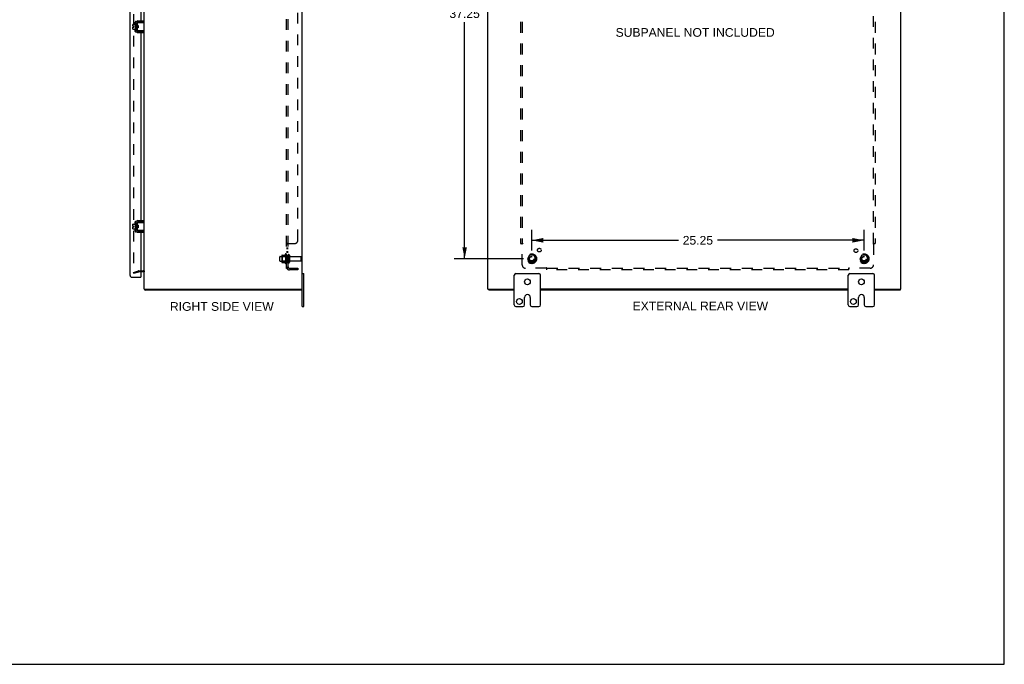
# Model space of a CAD drawing. Header units: inches. Extents: x 0 to 150, y 0 to 97.
# Tile 6 of 7: x 75 to 150, y 0 to 49. Entities that reach past the tile are written whole.
import ezdxf

# ---------------------------------------------------------------- set-up
doc = ezdxf.new("R2010")
doc.units = ezdxf.units.IN
doc.header["$LTSCALE"] = 8.228
doc.header["$MEASUREMENT"] = 0
doc.linetypes.add('HIDDEN', pattern=[0.2, 0.1, -0.1])
doc.layers.get('0').update_dxf_attribs({"linetype": 'CONTINUOUS'})
for name, color, linetype in [('DEFAULT_2', 8, 'HIDDEN'), ('DIMENSIONS', 7, 'CONTINUOUS'), ('DOOR_ASSEMBLY', 7, 'CONTINUOUS'), ('SUBPANEL', 7, 'CONTINUOUS')]:
    doc.layers.add(name, color=color, linetype=linetype)
doc.styles.get("Standard").update_dxf_attribs({"font": 'arial.ttf'})
doc.dimstyles.new('DIMSTYLE_1', dxfattribs={"dimtxt": 0.66, "dimasz": 0.88, "dimexe": 0.09, "dimexo": 0.07, "dimgap": 0.0375, "dimtad": 0, "dimtih": 1, "dimtoh": 1, "dimzin": 4, "dimdsep": 46, "dimtxsty": 'Standard', "dimblk": '_FILLED', "dimblk1": '_FILLED', "dimblk2": '_FILLED', "dimcen": 0.09, "dimazin": 1, "dimtfac": 1, "dimtdec": 3, "dimtofl": 0, "dimtmove": 0, "dimatfit": 3, "dimldrblk": '_FILLED', "dimfxl": 0, "dimtolj": 1, "dimtzin": 4, "dimarcsym": 0})

# ---------------------------------------------------------------- blocks, each defined once
blk = doc.blocks.new('_FILLED')
at = {"color": 0, "linetype": 'ByBlock'}
blk.add_solid([(0, 0), (-1, 0.2), (-1, -0.2)], dxfattribs=at)
blk = doc.blocks.new('*D12')
at = {"layer": 'DIMENSIONS', "color": 2, "linetype": 'Continuous'}
for p, q in [((113.08, 68.062), (107.809, 68.062)), ((108.601, 68.062), (108.601, 50.097)), ((108.601, 30.812), (108.601, 48.777)), ((113.08, 30.812), (107.809, 30.812))]:
    blk.add_line(p, q, dxfattribs=at)
at = {"layer": 'DIMENSIONS', "color": 2, "linetype": 'Continuous', "xscale": 0.88, "yscale": 0.88, "zscale": 0.88}
for p, rotation in [((108.601, 68.062), 90), ((108.601, 30.812), 270)]:
    blk.add_blockref('_FILLED', p, dxfattribs=dict(at, rotation=rotation))
at = {"layer": 'DIMENSIONS', "color": 2, "linetype": 'Continuous', "insert": (108.601, 49.767), "char_height": 0.66, "width": 2.30632, "attachment_point": 2, "line_spacing_factor": 0.9}
blk.add_mtext('37.25', dxfattribs=at)
blk = doc.blocks.new('*D13')
at = {"layer": 'DIMENSIONS', "color": 2, "linetype": 'Continuous'}
for p, q in [((113.696, 31.428), (113.696, 33.008)), ((138.946, 31.428), (138.946, 33.008)), ((113.696, 32.216), (124.838, 32.216)), ((138.946, 32.216), (127.804, 32.216))]:
    blk.add_line(p, q, dxfattribs=at)
at = {"layer": 'DIMENSIONS', "color": 2, "linetype": 'Continuous', "xscale": 0.88, "yscale": 0.88, "zscale": 0.88, "rotation": 180}
blk.add_blockref('_FILLED', (113.696, 32.216), dxfattribs=at)
at = {"layer": 'DIMENSIONS', "color": 2, "linetype": 'Continuous', "xscale": 0.88, "yscale": 0.88, "zscale": 0.88}
blk.add_blockref('_FILLED', (138.946, 32.216), dxfattribs=at)
at = {"layer": 'DIMENSIONS', "color": 2, "linetype": 'Continuous', "insert": (126.321, 32.546), "char_height": 0.66, "width": 2.30632, "attachment_point": 2, "line_spacing_factor": 0.9}
blk.add_mtext('25.25', dxfattribs=at)

msp = doc.modelspace()

# ---------------------------------------------------------------- linework, layer by layer
at = {"color": 7, "linetype": 'Continuous'}
for p, q in [((149.6, 0), (149.6, 96.8)), ((83.415, 48.622), (83.58, 48.622)), ((83.58, 48.686), (83.58, 48.199)), ((83.59, 48.696), (83.61, 48.696)), ((83.62, 48.756), (83.623, 48.756)), ((83.724, 48.725), (83.724, 48.16)), ((83.728, 48.56), (83.728, 48.745)), ((83.738, 48.755), (84.258, 48.755)), ((84.224, 48.785), (83.784, 48.785)), ((84.224, 48.785), (84.224, 48.889)), ((83.405, 48.476), (83.405, 48.612)), ((83.405, 48.476), (83.473, 48.476)), ((83.405, 48.262), (83.405, 48.408)), ((83.405, 48.408), (83.473, 48.408)), ((83.415, 48.252), (83.58, 48.252)), ((83.473, 48.408), (83.473, 48.476)), ((83.59, 48.189), (83.61, 48.189)), ((83.62, 48.129), (83.623, 48.129)), ((83.729, 48.554), (83.724, 48.561)), ((83.724, 48.353), (83.731, 48.341)), ((83.728, 48.14), (83.728, 48.325)), ((83.731, 48.466), (83.73, 48.487)), ((83.735, 48.412), (83.731, 48.466)), ((83.736, 48.392), (83.735, 48.412)), ((83.788, 48.535), (83.738, 48.535)), ((83.788, 48.35), (83.738, 48.35)), ((84.258, 48.13), (83.738, 48.13)), ((83.747, 48.523), (83.74, 48.535)), ((83.751, 48.535), (83.745, 48.525)), ((83.757, 48.455), (83.755, 48.471)), ((83.759, 48.43), (83.757, 48.455)), ((83.761, 48.415), (83.759, 48.43)), ((83.765, 48.35), (83.77, 48.36)), ((83.769, 48.362), (83.776, 48.35)), ((83.781, 48.466), (83.78, 48.487)), ((83.784, 48.423), (83.781, 48.466)), ((83.785, 48.401), (83.784, 48.423)), ((83.784, 48.1), (84.224, 48.1)), ((83.788, 48.535), (83.788, 48.35)), ((84.185, 48.137), (84.178, 48.14)), ((84.224, 48.1), (84.224, 47.996)), ((84.224, 33.61), (84.224, 33.714)), ((83.405, 33.301), (83.405, 33.437)), ((83.405, 33.301), (83.473, 33.301)), ((83.405, 33.233), (83.473, 33.233)), ((83.405, 33.087), (83.405, 33.233)), ((83.415, 33.447), (83.58, 33.447)), ((83.415, 33.077), (83.58, 33.077)), ((83.473, 33.233), (83.473, 33.301)), ((83.58, 33.511), (83.58, 33.024)), ((83.59, 33.521), (83.61, 33.521)), ((83.59, 33.014), (83.61, 33.014)), ((83.62, 33.581), (83.623, 33.581)), ((83.62, 32.954), (83.623, 32.954)), ((83.724, 33.55), (83.724, 32.985)), ((83.729, 33.379), (83.724, 33.386)), ((83.724, 33.178), (83.731, 33.166)), ((83.728, 33.385), (83.728, 33.57)), ((83.728, 32.965), (83.728, 33.15)), ((83.731, 33.291), (83.73, 33.312)), ((83.735, 33.237), (83.731, 33.291)), ((83.736, 33.217), (83.735, 33.237)), ((83.738, 33.58), (84.258, 33.58)), ((83.788, 33.36), (83.738, 33.36)), ((83.788, 33.175), (83.738, 33.175)), ((84.258, 32.955), (83.738, 32.955)), ((83.747, 33.348), (83.74, 33.36)), ((83.751, 33.36), (83.745, 33.35)), ((83.757, 33.28), (83.755, 33.296)), ((83.759, 33.255), (83.757, 33.28)), ((83.761, 33.24), (83.759, 33.255)), ((83.765, 33.175), (83.77, 33.185)), ((83.769, 33.187), (83.776, 33.175)), ((83.781, 33.291), (83.78, 33.312)), ((83.784, 33.248), (83.781, 33.291)), ((84.224, 33.61), (83.784, 33.61)), ((83.785, 33.226), (83.784, 33.248)), ((83.784, 32.925), (84.224, 32.925)), ((83.788, 33.36), (83.788, 33.175)), ((84.185, 32.962), (84.178, 32.965)), ((84.224, 32.925), (84.224, 32.821)), ((96.258, 29.687), (96.393, 29.687)), ((96.393, 27.187), (96.393, 29.687)), ((112.371, 27.312), (112.371, 29.562)), ((112.496, 29.687), (114.246, 29.687)), ((114.371, 27.312), (114.371, 29.562)), ((137.746, 27.312), (137.746, 29.562)), ((137.871, 29.687), (139.621, 29.687)), ((139.746, 27.312), (139.746, 29.562)), ((96.195, 28.512), (96.195, 28.437)), ((110.434, 28.512), (110.434, 28.437)), ((141.683, 28.512), (141.683, 28.437)), ((113.152, 27.312), (113.152, 27.875)), ((113.59, 27.875), (113.59, 27.312)), ((138.527, 27.312), (138.527, 27.875)), ((138.965, 27.875), (138.965, 27.312)), ((96.258, 27.187), (96.393, 27.187)), ((112.496, 27.187), (113.027, 27.187)), ((113.715, 27.187), (114.246, 27.187)), ((137.871, 27.187), (138.402, 27.187)), ((139.09, 27.187), (139.621, 27.187)), ((0, 0), (149.6, 0))]:
    msp.add_line(p, q, dxfattribs=at)
at = {"color": 3, "linetype": 'Continuous'}
for p, q in [((96.258, 27.187), (96.258, 71.687)), ((84.258, 28.512), (84.258, 70.362)), ((110.371, 28.512), (110.371, 70.362)), ((141.746, 28.512), (141.746, 70.362)), ((83.62, 48.756), (83.62, 48.129)), ((83.784, 48.889), (84.224, 48.889)), ((83.784, 47.996), (84.224, 47.996)), ((83.784, 33.714), (84.224, 33.714)), ((83.62, 33.581), (83.62, 32.954)), ((83.784, 32.821), (84.224, 32.821)), ((84.188, 29.812), (84.015, 29.812)), ((84.258, 28.512), (96.258, 28.512)), ((96.195, 28.437), (84.321, 28.437)), ((110.371, 28.512), (112.371, 28.512)), ((112.371, 28.437), (110.434, 28.437)), ((137.746, 28.512), (114.371, 28.512)), ((137.746, 28.437), (114.371, 28.437)), ((139.746, 28.512), (141.746, 28.512)), ((141.683, 28.437), (139.746, 28.437))]:
    msp.add_line(p, q, dxfattribs=at)
at = {"color": 7, "linetype": 'Continuous'}
for points in [[(84.178, 48.745), (84.185, 48.747), (84.188, 48.749), (84.192, 48.75), (84.195, 48.751), (84.198, 48.752), (84.2, 48.752), (84.203, 48.753), (84.205, 48.754), (84.208, 48.754), (84.21, 48.754), (84.212, 48.755), (84.215, 48.755), (84.217, 48.755)], [(83.73, 48.487), (83.729, 48.497), (83.728, 48.507), (83.728, 48.516), (83.727, 48.524), (83.726, 48.532), (83.726, 48.539), (83.725, 48.546), (83.724, 48.552), (83.724, 48.552)], [(83.728, 48.56), (83.728, 48.558), (83.728, 48.556), (83.729, 48.555), (83.729, 48.553), (83.729, 48.552), (83.729, 48.55), (83.729, 48.549), (83.73, 48.548), (83.73, 48.546), (83.73, 48.545), (83.731, 48.544), (83.731, 48.543), (83.732, 48.542), (83.732, 48.541), (83.733, 48.54), (83.733, 48.539), (83.734, 48.538), (83.734, 48.537), (83.735, 48.537), (83.735, 48.536), (83.736, 48.536), (83.737, 48.535), (83.737, 48.535), (83.738, 48.535)], [(83.738, 48.35), (83.738, 48.35), (83.737, 48.35), (83.736, 48.349), (83.735, 48.349), (83.735, 48.348), (83.734, 48.347), (83.734, 48.347), (83.733, 48.346), (83.733, 48.345), (83.732, 48.344), (83.732, 48.343), (83.731, 48.342), (83.731, 48.341), (83.731, 48.34), (83.73, 48.339), (83.73, 48.338), (83.73, 48.336), (83.729, 48.335), (83.729, 48.333), (83.729, 48.332), (83.729, 48.33), (83.728, 48.329), (83.728, 48.327), (83.728, 48.325)], [(83.739, 48.35), (83.739, 48.356), (83.738, 48.364), (83.737, 48.373), (83.737, 48.382), (83.736, 48.392)], [(83.755, 48.471), (83.754, 48.478), (83.753, 48.485), (83.753, 48.492), (83.752, 48.498), (83.751, 48.504), (83.75, 48.509), (83.749, 48.513), (83.749, 48.517), (83.748, 48.52), (83.747, 48.522), (83.747, 48.523)], [(83.769, 48.362), (83.768, 48.363), (83.768, 48.365), (83.767, 48.368), (83.766, 48.372), (83.765, 48.376), (83.764, 48.381), (83.764, 48.387), (83.763, 48.393), (83.762, 48.4), (83.761, 48.407), (83.761, 48.415)], [(83.78, 48.487), (83.779, 48.497), (83.778, 48.507), (83.778, 48.516), (83.777, 48.525), (83.776, 48.532), (83.776, 48.535)], [(83.788, 48.363), (83.788, 48.364), (83.788, 48.372), (83.787, 48.382), (83.786, 48.391), (83.785, 48.401)], [(84.217, 48.13), (84.215, 48.13), (84.212, 48.13), (84.21, 48.13), (84.208, 48.131), (84.205, 48.131), (84.203, 48.132), (84.2, 48.133), (84.198, 48.133), (84.195, 48.134), (84.192, 48.135), (84.188, 48.136), (84.185, 48.137)], [(83.73, 33.312), (83.729, 33.322), (83.728, 33.332), (83.728, 33.341), (83.727, 33.349), (83.726, 33.357), (83.726, 33.364), (83.725, 33.371), (83.724, 33.377), (83.724, 33.377)], [(83.728, 33.385), (83.728, 33.383), (83.728, 33.381), (83.729, 33.38), (83.729, 33.378), (83.729, 33.377), (83.729, 33.375), (83.729, 33.374), (83.73, 33.373), (83.73, 33.371), (83.73, 33.37), (83.731, 33.369), (83.731, 33.368), (83.732, 33.367), (83.732, 33.366), (83.733, 33.365), (83.733, 33.364), (83.734, 33.363), (83.734, 33.362), (83.735, 33.362), (83.735, 33.361), (83.736, 33.361), (83.737, 33.36), (83.737, 33.36), (83.738, 33.36)], [(83.738, 33.175), (83.738, 33.175), (83.737, 33.175), (83.736, 33.174), (83.735, 33.174), (83.735, 33.173), (83.734, 33.172), (83.734, 33.172), (83.733, 33.171), (83.733, 33.17), (83.732, 33.169), (83.732, 33.168), (83.731, 33.167), (83.731, 33.166), (83.731, 33.165), (83.73, 33.164), (83.73, 33.163), (83.73, 33.161), (83.729, 33.16), (83.729, 33.158), (83.729, 33.157), (83.729, 33.155), (83.728, 33.154), (83.728, 33.152), (83.728, 33.15)], [(83.739, 33.175), (83.739, 33.181), (83.738, 33.189), (83.737, 33.198), (83.737, 33.207), (83.736, 33.217)], [(83.755, 33.296), (83.754, 33.303), (83.753, 33.31), (83.753, 33.317), (83.752, 33.323), (83.751, 33.329), (83.75, 33.334), (83.749, 33.338), (83.749, 33.342), (83.748, 33.345), (83.747, 33.347), (83.747, 33.348)], [(83.769, 33.187), (83.768, 33.188), (83.768, 33.19), (83.767, 33.193), (83.766, 33.197), (83.765, 33.201), (83.764, 33.206), (83.764, 33.212), (83.763, 33.218), (83.762, 33.225), (83.761, 33.232), (83.761, 33.24)], [(83.78, 33.312), (83.779, 33.322), (83.778, 33.332), (83.778, 33.341), (83.777, 33.35), (83.776, 33.357), (83.776, 33.36)], [(83.788, 33.188), (83.788, 33.189), (83.788, 33.197), (83.787, 33.207), (83.786, 33.216), (83.785, 33.226)], [(84.178, 33.57), (84.185, 33.572), (84.188, 33.574), (84.192, 33.575), (84.195, 33.576), (84.198, 33.577), (84.2, 33.577), (84.203, 33.578), (84.205, 33.579), (84.208, 33.579), (84.21, 33.579), (84.212, 33.58), (84.215, 33.58), (84.217, 33.58)], [(84.217, 32.955), (84.215, 32.955), (84.212, 32.955), (84.21, 32.955), (84.208, 32.956), (84.205, 32.956), (84.203, 32.957), (84.2, 32.958), (84.198, 32.958), (84.195, 32.959), (84.192, 32.96), (84.188, 32.961), (84.185, 32.962)]]:
    msp.add_lwpolyline(points, dxfattribs=at)
at = {"color": 3, "linetype": 'Continuous'}
for points in [[(84.3, 28.481), (84.301, 28.479), (84.302, 28.478), (84.303, 28.476), (84.304, 28.474), (84.305, 28.472), (84.306, 28.469), (84.307, 28.467), (84.308, 28.464), (84.308, 28.461), (84.309, 28.459), (84.31, 28.454)], [(84.31, 28.454), (84.311, 28.452), (84.312, 28.45), (84.312, 28.448), (84.313, 28.446), (84.314, 28.444), (84.314, 28.443), (84.315, 28.441), (84.316, 28.44), (84.317, 28.439), (84.317, 28.439), (84.318, 28.438), (84.319, 28.438), (84.32, 28.438), (84.321, 28.437)]]:
    msp.add_lwpolyline(points, dxfattribs=at)
at = {"color": 7, "linetype": 'Continuous'}
for centre in [(113.371, 29.062), (138.746, 29.062), (112.762, 27.562), (138.137, 27.562)]:
    msp.add_circle(centre, 0.219, dxfattribs=at)
for centre, radius, start, end in [((83.415, 48.612), 0.01, 90, 180), ((83.59, 48.686), 0.01, 90, 180), ((83.61, 48.686), 0.01, 0, 90), ((83.784, 48.725), 0.06, 90, 180), ((83.738, 48.745), 0.01, 90, 144.8477), ((83.415, 48.262), 0.01, 180, 270), ((83.59, 48.199), 0.01, 180, 270), ((83.61, 48.199), 0.01, 270, 360), ((83.784, 48.16), 0.06, 180, 270), ((83.738, 48.14), 0.01, 214.84384, 270), ((83.415, 33.437), 0.01, 90, 180), ((83.415, 33.087), 0.01, 180, 270), ((83.59, 33.511), 0.01, 90, 180), ((83.59, 33.024), 0.01, 180, 270), ((83.61, 33.511), 0.01, 0, 90), ((83.61, 33.024), 0.01, 270, 360), ((83.784, 33.55), 0.06, 90, 180), ((83.784, 32.985), 0.06, 180, 270), ((83.738, 33.57), 0.01, 90, 144.8477), ((83.738, 32.965), 0.01, 214.84384, 270), ((112.496, 29.562), 0.125, 90, 180), ((114.246, 29.562), 0.125, 0, 90), ((137.871, 29.562), 0.125, 90, 180), ((139.621, 29.562), 0.125, 0, 90), ((113.371, 27.875), 0.219, 0, 180), ((138.746, 27.875), 0.219, 0, 180), ((112.496, 27.312), 0.125, 180, 270), ((113.027, 27.312), 0.125, 270.00009, 360), ((113.715, 27.312), 0.125, 180, 269.99991), ((114.246, 27.312), 0.125, 270, 360), ((137.871, 27.312), 0.125, 180, 270), ((138.402, 27.312), 0.125, 270.00009, 360), ((139.09, 27.312), 0.125, 180, 269.99991), ((139.621, 27.312), 0.125, 270, 360)]:
    msp.add_arc(centre, radius, start, end, dxfattribs=at)
at = {"color": 3, "linetype": 'Continuous'}
for centre, radius, start, end in [((83.784, 48.725), 0.164, 90, 180), ((83.784, 48.16), 0.164, 180, 270), ((83.784, 33.55), 0.164, 90, 180), ((83.784, 32.985), 0.164, 180, 270), ((84.188, 29.742), 0.07, 0, 90), ((84.403, 28.582), 0.145, 208.86851, 224.60138)]:
    msp.add_arc(centre, radius, start, end, dxfattribs=at)
at = {"layer": 'DEFAULT_2', "color": 8, "linetype": 'HIDDEN'}
for p, q in [((83.445, 69.146), (83.445, 29.729)), ((94.558, 30.659), (94.558, 30.965)), ((94.588, 30.995), (95.183, 30.995)), ((94.722, 31.068), (94.722, 30.557)), ((94.742, 30.996), (94.722, 31.016)), ((94.732, 31.09), (94.96, 31.09)), ((95.038, 30.996), (94.742, 30.996)), ((94.742, 30.996), (94.742, 30.629)), ((94.988, 31.168), (94.988, 30.457)), ((95.038, 30.996), (95.058, 31.016)), ((95.038, 30.996), (95.038, 30.629)), ((95.058, 31.147), (95.058, 30.478)), ((95.183, 31.077), (95.183, 30.548)), ((95.289, 31.077), (95.289, 30.548)), ((95.351, 30.978), (96.153, 30.978)), ((96.183, 30.676), (96.183, 30.948)), ((113.533, 31.085), (113.379, 30.817)), ((113.379, 30.807), (113.533, 30.54)), ((113.851, 31.09), (113.542, 31.09)), ((114.014, 30.817), (113.859, 31.085)), ((113.859, 30.54), (114.014, 30.807)), ((138.783, 31.085), (138.629, 30.817)), ((138.629, 30.807), (138.783, 30.54)), ((139.101, 31.09), (138.792, 31.09)), ((139.264, 30.817), (139.109, 31.085)), ((139.109, 30.54), (139.264, 30.807)), ((94.588, 30.629), (95.183, 30.629)), ((94.742, 30.629), (94.722, 30.609)), ((94.732, 30.535), (94.96, 30.535)), ((95.038, 30.629), (94.742, 30.629)), ((95.038, 30.629), (95.058, 30.609)), ((95.351, 30.646), (96.153, 30.646)), ((113.851, 30.535), (113.542, 30.535)), ((139.101, 30.535), (138.792, 30.535)), ((83.445, 29.781), (83.83, 29.884)), ((83.465, 29.708), (83.445, 29.781)), ((83.465, 29.708), (83.849, 29.811)), ((83.859, 29.887), (84.188, 29.887)), ((84.015, 29.812), (83.859, 29.812))]:
    msp.add_line(p, q, dxfattribs=at)
for points in [[(83.445, 29.729), (83.445, 29.727), (83.446, 29.725), (83.446, 29.724), (83.447, 29.722)], [(83.46, 29.714), (83.458, 29.714), (83.457, 29.714), (83.455, 29.714), (83.454, 29.715), (83.452, 29.716), (83.451, 29.717), (83.45, 29.718), (83.449, 29.719), (83.448, 29.721), (83.447, 29.722)], [(83.463, 29.714), (83.462, 29.714), (83.46, 29.714), (83.46, 29.714)]]:
    msp.add_lwpolyline(points, dxfattribs=at)
for centre, radius in [((113.696, 30.812), 0.372), ((113.696, 30.812), 0.356), ((113.696, 30.812), 0.318), ((113.696, 30.812), 0.204), ((113.696, 30.812), 0.183), ((113.696, 30.812), 0.183), ((113.696, 30.812), 0.166), ((138.946, 30.812), 0.372), ((138.946, 30.812), 0.356), ((138.946, 30.812), 0.318), ((138.946, 30.812), 0.204), ((138.946, 30.812), 0.183), ((138.946, 30.812), 0.183), ((138.946, 30.812), 0.166)]:
    msp.add_circle(centre, radius, dxfattribs=at)
for centre, radius, start, end in [((94.588, 30.965), 0.03, 90, 180.00001), ((94.732, 31.08), 0.01, 90, 174.80617), ((94.863, 31.068), 0.141, 174.79195, 180), ((94.941, 31.1), 0.01, 270, 336.03207), ((95.588, 30.812), 0.698, 149.33687, 156.03207), ((95.019, 31.147), 0.0384, 0, 145.55034), ((95.236, 31.077), 0.053, 0, 180), ((95.351, 31.041), 0.0625, 180, 270), ((96.153, 30.948), 0.03, 360, 90), ((96.153, 30.676), 0.03, 270, 0), ((113.387, 30.812), 0.01, 150.01268, 209.98829), ((113.542, 31.08), 0.01, 90.01235, 149.98915), ((113.851, 31.08), 0.01, 30.01204, 89.98872), ((114.005, 30.812), 0.01, 330.01268, 29.98829), ((138.637, 30.812), 0.01, 150.01268, 209.98829), ((138.792, 31.08), 0.01, 90.01235, 149.98915), ((139.101, 31.08), 0.01, 30.01204, 89.98872), ((139.255, 30.812), 0.01, 330.01268, 29.98829), ((94.588, 30.659), 0.03, 179.99999, 270), ((94.863, 30.557), 0.141, 180, 185.20805), ((94.732, 30.545), 0.01, 185.19383, 270), ((94.941, 30.525), 0.01, 23.96793, 90), ((95.588, 30.812), 0.698, 203.96793, 210.66313), ((95.019, 30.478), 0.0384, 214.44966, 360), ((95.236, 30.548), 0.053, 180, 360), ((95.351, 30.584), 0.0625, 90, 180), ((113.542, 30.545), 0.01, 210.01204, 269.98872), ((113.851, 30.545), 0.01, 270.01235, 329.98915), ((138.792, 30.545), 0.01, 210.01204, 269.98872), ((139.101, 30.545), 0.01, 270.01235, 329.98915), ((83.859, 29.772), 0.115, 90, 105), ((83.859, 29.772), 0.04, 90, 105), ((84.188, 29.742), 0.145, 38.75492, 90)]:
    msp.add_arc(centre, radius, start, end, dxfattribs=at)
at = {"layer": 'DOOR_ASSEMBLY', "color": 3, "linetype": 'Continuous'}
for p, q in [((83.19, 29.551), (83.19, 69.324)), ((84.015, 65.171), (84.015, 48.889)), ((83.574, 48.622), (83.574, 48.794)), ((83.624, 48.844), (83.671, 48.844)), ((84.015, 48.785), (84.015, 48.755)), ((83.574, 48.081), (83.574, 48.252)), ((83.68, 48.031), (83.624, 48.031)), ((83.73, 48.343), (83.73, 48.337)), ((84.015, 48.13), (84.015, 48.1)), ((84.015, 47.996), (84.015, 33.714)), ((83.624, 33.669), (83.671, 33.669)), ((83.574, 33.447), (83.574, 33.619)), ((83.574, 32.906), (83.574, 33.077)), ((83.73, 33.168), (83.73, 33.162)), ((84.015, 33.61), (84.015, 33.58)), ((84.015, 32.955), (84.015, 32.925)), ((83.68, 32.856), (83.624, 32.856)), ((84.015, 32.821), (84.015, 29.497)), ((83.335, 29.406), (84.015, 29.406))]:
    msp.add_line(p, q, dxfattribs=at)
at = {"layer": 'DOOR_ASSEMBLY', "color": 7, "linetype": 'Continuous'}
for p, q in [((83.999, 29.481), (84.015, 29.481)), ((84.015, 29.481), (84.015, 29.406))]:
    msp.add_line(p, q, dxfattribs=at)
at = {"layer": 'DOOR_ASSEMBLY', "color": 3, "linetype": 'Continuous'}
for centre, radius, start, end in [((83.624, 48.794), 0.05, 90, 180), ((83.624, 48.081), 0.05, 180, 270), ((83.68, 48.081), 0.05, 270, 273.43883), ((83.624, 33.619), 0.05, 90, 180), ((83.624, 32.906), 0.05, 180, 270), ((83.68, 32.906), 0.05, 270, 273.43883), ((83.335, 29.551), 0.145, 180, 270), ((83.999, 29.497), 0.0156, 270, 360)]:
    msp.add_arc(centre, radius, start, end, dxfattribs=at)
at = {"layer": 'SUBPANEL', "color": 8, "linetype": 'HIDDEN'}
for p, q in [((95.058, 30.094), (95.058, 68.781)), ((95.183, 30.094), (95.183, 68.781)), ((95.933, 32.219), (95.933, 66.656)), ((112.852, 66.906), (112.852, 31.969)), ((112.977, 66.906), (112.977, 31.969)), ((139.665, 31.969), (139.665, 66.906)), ((139.79, 66.906), (139.79, 31.969)), ((95.058, 31.935), (95.058, 31.933)), ((95.183, 31.933), (95.058, 31.933)), ((95.183, 31.608), (95.058, 31.608)), ((95.183, 31.572), (95.058, 31.572)), ((95.069, 31.947), (95.066, 31.946)), ((95.093, 31.959), (95.083, 31.954)), ((95.112, 31.969), (95.683, 31.969)), ((95.205, 31.955), (95.204, 31.954)), ((112.852, 31.969), (113.018, 31.969)), ((112.959, 31.952), (112.963, 31.947)), ((112.963, 31.947), (112.966, 31.944)), ((112.977, 30.344), (112.977, 31.933)), ((112.997, 31.947), (112.991, 31.943)), ((139.624, 31.969), (139.79, 31.969)), ((139.665, 31.933), (139.665, 30.344)), ((95.183, 31.327), (95.058, 31.327)), ((95.183, 31.291), (95.058, 31.291)), ((95.183, 31.062), (95.058, 31.062)), ((95.183, 30.562), (95.058, 30.562)), ((95.183, 30.094), (95.058, 30.094)), ((95.112, 30.055), (95.208, 30.135)), ((95.16, 30.104), (95.159, 30.103)), ((95.162, 30.104), (95.16, 30.104)), ((95.164, 30.105), (95.162, 30.104)), ((95.165, 30.106), (95.164, 30.105)), ((95.167, 30.106), (95.165, 30.106)), ((95.168, 30.107), (95.167, 30.106)), ((95.17, 30.108), (95.168, 30.107)), ((95.171, 30.108), (95.17, 30.108)), ((95.173, 30.109), (95.171, 30.108)), ((95.174, 30.11), (95.173, 30.109)), ((95.175, 30.11), (95.174, 30.11)), ((95.177, 30.111), (95.175, 30.11)), ((95.295, 30.094), (95.933, 30.094)), ((95.933, 29.969), (95.295, 29.969)), ((95.933, 30.094), (95.933, 29.969)), ((114.817, 30.094), (113.227, 30.094)), ((114.852, 29.969), (114.852, 30.135)), ((114.852, 30.094), (137.79, 30.094)), ((137.79, 29.969), (114.852, 29.969)), ((137.79, 29.969), (137.79, 30.135)), ((137.807, 30.075), (137.813, 30.081)), ((137.812, 30.113), (137.816, 30.107)), ((139.415, 30.094), (137.825, 30.094))]:
    msp.add_line(p, q, dxfattribs=at)
for points in [[(95.077, 31.952), (95.074, 31.95), (95.071, 31.949), (95.069, 31.947), (95.066, 31.946), (95.064, 31.944), (95.062, 31.942), (95.06, 31.94), (95.059, 31.939), (95.059, 31.937), (95.058, 31.936), (95.058, 31.935), (95.058, 31.933)], [(95.064, 31.944), (95.062, 31.942), (95.06, 31.94)], [(95.083, 31.954), (95.08, 31.953), (95.077, 31.952)], [(95.112, 31.969), (95.11, 31.967), (95.108, 31.966), (95.105, 31.964), (95.103, 31.963), (95.1, 31.962), (95.097, 31.96), (95.093, 31.959)], [(95.11, 31.967), (95.108, 31.966), (95.105, 31.964)], [(95.208, 31.969), (95.209, 31.967), (95.209, 31.965), (95.209, 31.964), (95.209, 31.963), (95.208, 31.961), (95.208, 31.96), (95.207, 31.958), (95.206, 31.957), (95.205, 31.955), (95.204, 31.954), (95.202, 31.953), (95.201, 31.952), (95.199, 31.95), (95.197, 31.949), (95.196, 31.948), (95.194, 31.947), (95.192, 31.945), (95.19, 31.944), (95.189, 31.943), (95.187, 31.941), (95.186, 31.94), (95.185, 31.939), (95.184, 31.937), (95.183, 31.936), (95.183, 31.935), (95.183, 31.933)], [(95.185, 31.939), (95.184, 31.937), (95.183, 31.936), (95.183, 31.935), (95.183, 31.933)], [(95.19, 31.944), (95.189, 31.943), (95.187, 31.941), (95.186, 31.94)], [(95.202, 31.953), (95.201, 31.952), (95.199, 31.95)], [(95.208, 31.96), (95.207, 31.958), (95.206, 31.957)], [(95.208, 31.969), (95.209, 31.967), (95.209, 31.965), (95.209, 31.964), (95.209, 31.963), (95.208, 31.961)], [(112.939, 31.969), (112.941, 31.967), (112.943, 31.966), (112.945, 31.964), (112.946, 31.963), (112.948, 31.962), (112.95, 31.96), (112.951, 31.959), (112.953, 31.957), (112.954, 31.956), (112.956, 31.954), (112.957, 31.953), (112.959, 31.952)], [(112.966, 31.944), (112.968, 31.942), (112.97, 31.94), (112.972, 31.939), (112.973, 31.937), (112.975, 31.936), (112.976, 31.935), (112.977, 31.933)], [(112.991, 31.943), (112.989, 31.941), (112.986, 31.94), (112.984, 31.939), (112.982, 31.937), (112.981, 31.936), (112.979, 31.935), (112.977, 31.933)], [(113.018, 31.969), (113.018, 31.967), (113.017, 31.965), (113.016, 31.964), (113.015, 31.963), (113.015, 31.961), (113.014, 31.96), (113.012, 31.958), (113.011, 31.957), (113.01, 31.955), (113.008, 31.954), (113.007, 31.953), (113.005, 31.952), (113.003, 31.95), (113.001, 31.949), (112.999, 31.948), (112.997, 31.947)], [(139.624, 31.969), (139.625, 31.967), (139.625, 31.965), (139.626, 31.964), (139.627, 31.963), (139.628, 31.961), (139.629, 31.96), (139.63, 31.958), (139.631, 31.957), (139.633, 31.955), (139.634, 31.954), (139.636, 31.953), (139.637, 31.952), (139.639, 31.95), (139.641, 31.949), (139.643, 31.948), (139.645, 31.947), (139.652, 31.943)], [(139.652, 31.943), (139.654, 31.941), (139.656, 31.94), (139.658, 31.939), (139.66, 31.937), (139.662, 31.936), (139.663, 31.935), (139.665, 31.933)], [(139.681, 31.949), (139.678, 31.946), (139.676, 31.944), (139.674, 31.942), (139.673, 31.94), (139.671, 31.939), (139.669, 31.937), (139.668, 31.936), (139.666, 31.935), (139.665, 31.933)], [(139.703, 31.969), (139.702, 31.967), (139.7, 31.966), (139.698, 31.964), (139.696, 31.963), (139.694, 31.962), (139.693, 31.96), (139.691, 31.959), (139.689, 31.957), (139.688, 31.956), (139.686, 31.954), (139.685, 31.953), (139.684, 31.952), (139.681, 31.949)], [(95.087, 30.071), (95.08, 30.074), (95.077, 30.075), (95.074, 30.076), (95.071, 30.078), (95.069, 30.079), (95.066, 30.081), (95.064, 30.083), (95.062, 30.084), (95.06, 30.086), (95.059, 30.088), (95.059, 30.089), (95.058, 30.091), (95.058, 30.092), (95.058, 30.094)], [(95.112, 30.055), (95.11, 30.057), (95.108, 30.059), (95.105, 30.061), (95.103, 30.063), (95.1, 30.064), (95.097, 30.066), (95.093, 30.068), (95.09, 30.069), (95.087, 30.071)], [(95.159, 30.103), (95.157, 30.103), (95.156, 30.102), (95.155, 30.102), (95.155, 30.102), (95.154, 30.101), (95.153, 30.101), (95.152, 30.101), (95.151, 30.1), (95.15, 30.1), (95.149, 30.1), (95.149, 30.1), (95.148, 30.099), (95.147, 30.099), (95.146, 30.099), (95.145, 30.099), (95.144, 30.098), (95.144, 30.098), (95.143, 30.098), (95.142, 30.098), (95.141, 30.097), (95.14, 30.097), (95.139, 30.097), (95.139, 30.097), (95.138, 30.097), (95.137, 30.096), (95.136, 30.096), (95.136, 30.096), (95.135, 30.096), (95.134, 30.096), (95.133, 30.095), (95.133, 30.095), (95.132, 30.095), (95.131, 30.095), (95.131, 30.095), (95.13, 30.095), (95.129, 30.095), (95.128, 30.094), (95.128, 30.094), (95.127, 30.094), (95.126, 30.094), (95.126, 30.094), (95.125, 30.094), (95.125, 30.094), (95.124, 30.094), (95.124, 30.094), (95.123, 30.094), (95.123, 30.094), (95.123, 30.094)], [(95.123, 30.094), (95.123, 30.094), (95.123, 30.094), (95.123, 30.094), (95.123, 30.094), (95.123, 30.094), (95.124, 30.094), (95.124, 30.094), (95.125, 30.094), (95.125, 30.094), (95.126, 30.094), (95.126, 30.094)], [(95.187, 30.117), (95.187, 30.117), (95.187, 30.117), (95.187, 30.117), (95.186, 30.116), (95.186, 30.116), (95.186, 30.116), (95.185, 30.116), (95.185, 30.115), (95.184, 30.115), (95.184, 30.115), (95.183, 30.115), (95.183, 30.114), (95.182, 30.114), (95.182, 30.114), (95.181, 30.113), (95.181, 30.113), (95.18, 30.113), (95.18, 30.113), (95.179, 30.112), (95.179, 30.112), (95.178, 30.112), (95.177, 30.111), (95.177, 30.111)], [(95.201, 30.121), (95.197, 30.117), (95.196, 30.116), (95.194, 30.113), (95.192, 30.111), (95.19, 30.109), (95.189, 30.107), (95.187, 30.105), (95.186, 30.103), (95.185, 30.101), (95.184, 30.099), (95.183, 30.097), (95.183, 30.095), (95.183, 30.094)], [(95.183, 30.114), (95.183, 30.114), (95.184, 30.114), (95.184, 30.115), (95.185, 30.115), (95.185, 30.115), (95.185, 30.116), (95.186, 30.116), (95.186, 30.116), (95.186, 30.116), (95.187, 30.117), (95.187, 30.117), (95.187, 30.117), (95.187, 30.117)], [(95.208, 30.135), (95.209, 30.134), (95.209, 30.133), (95.209, 30.133), (95.209, 30.132), (95.208, 30.131), (95.208, 30.13), (95.207, 30.129), (95.206, 30.127), (95.205, 30.126), (95.204, 30.124), (95.202, 30.123), (95.201, 30.121)], [(114.826, 30.107), (114.825, 30.105), (114.824, 30.103), (114.822, 30.101), (114.821, 30.099), (114.82, 30.097), (114.818, 30.095), (114.817, 30.094)], [(114.833, 30.078), (114.829, 30.081), (114.828, 30.083), (114.826, 30.084), (114.824, 30.086), (114.823, 30.088), (114.821, 30.089), (114.82, 30.091), (114.818, 30.092), (114.817, 30.094)], [(114.852, 30.135), (114.851, 30.134), (114.849, 30.133), (114.848, 30.133), (114.846, 30.132), (114.845, 30.131), (114.843, 30.13), (114.842, 30.129), (114.841, 30.127), (114.839, 30.126), (114.838, 30.124), (114.837, 30.123), (114.835, 30.121), (114.834, 30.119), (114.833, 30.117), (114.832, 30.116), (114.83, 30.113), (114.826, 30.107)], [(114.852, 30.055), (114.851, 30.057), (114.85, 30.059), (114.848, 30.061), (114.847, 30.063), (114.845, 30.064), (114.844, 30.066), (114.842, 30.068), (114.841, 30.069), (114.84, 30.071), (114.838, 30.072), (114.837, 30.074), (114.835, 30.075), (114.833, 30.078)], [(137.79, 30.135), (137.792, 30.134), (137.793, 30.133), (137.795, 30.133), (137.796, 30.132), (137.798, 30.131), (137.799, 30.13), (137.8, 30.129), (137.802, 30.127), (137.803, 30.126), (137.805, 30.124), (137.806, 30.123), (137.807, 30.121), (137.808, 30.119), (137.81, 30.117), (137.811, 30.116), (137.812, 30.113)], [(137.79, 30.055), (137.791, 30.057), (137.793, 30.059), (137.794, 30.061), (137.796, 30.063), (137.797, 30.064), (137.798, 30.066), (137.8, 30.068), (137.801, 30.069), (137.803, 30.071), (137.804, 30.072), (137.806, 30.074), (137.807, 30.075)], [(137.813, 30.081), (137.815, 30.083), (137.816, 30.084), (137.818, 30.086), (137.82, 30.088), (137.821, 30.089), (137.823, 30.091), (137.824, 30.092), (137.825, 30.094)], [(137.816, 30.107), (137.817, 30.105), (137.819, 30.103), (137.82, 30.101), (137.821, 30.099), (137.823, 30.097), (137.824, 30.095), (137.825, 30.094)]]:
    msp.add_lwpolyline(points, dxfattribs=at)
for centre, radius in [((114.276, 31.468), 0.141), ((138.327, 31.431), 0.141), ((113.696, 30.812), 0.25), ((138.946, 30.812), 0.25)]:
    msp.add_circle(centre, radius, dxfattribs=at)
for centre, radius, start, end in [((95.683, 32.219), 0.25, 270, 360), ((95.295, 30.206), 0.237, 180, 270), ((95.295, 30.206), 0.112, 180, 270), ((113.227, 30.344), 0.25, 180, 270), ((139.415, 30.344), 0.25, 270, 360)]:
    msp.add_arc(centre, radius, start, end, dxfattribs=at)

# ---------------------------------------------------------------- texts
at = {"layer": 'DIMENSIONS', "color": 2, "linetype": 'Continuous', "char_height": 0.66, "attachment_point": 2, "line_spacing_factor": 0.9}
for s, insert, width in [('SUBPANEL NOT INCLUDED', (126.114, 48.339), 12.06892), ('RIGHT SIDE VIEW', (90.155, 27.518), 7.87093), ('EXTERNAL REAR VIEW', (126.508, 27.555), 10.27539)]:
    msp.add_mtext(s, dxfattribs=dict(at, insert=insert, width=width))

# ---------------------------------------------------------------- dimensions: what is measured, and where the dimension line sits
at = {"layer": 'DIMENSIONS', "color": 2, "linetype": 'Continuous'}
dim = msp.add_linear_dim(base=(108.601, 30.812), p1=(113.15, 68.062), p2=(113.15, 30.812), angle=270, dimstyle='DIMSTYLE_1', dxfattribs=at)
dim.commit()
dim.dimension.update_dxf_attribs({"geometry": '*D12', "text_midpoint": (108.603, 49.434), "dimtype": 160})
dim = msp.add_linear_dim(base=(138.946, 32.216), p1=(113.696, 33.078), p2=(138.946, 33.078), dimstyle='DIMSTYLE_1', dxfattribs=at)
dim.commit()
dim.dimension.update_dxf_attribs({"geometry": '*D13', "text_midpoint": (126.315, 32.212), "dimtype": 160})

doc.saveas('drawing.dxf')
